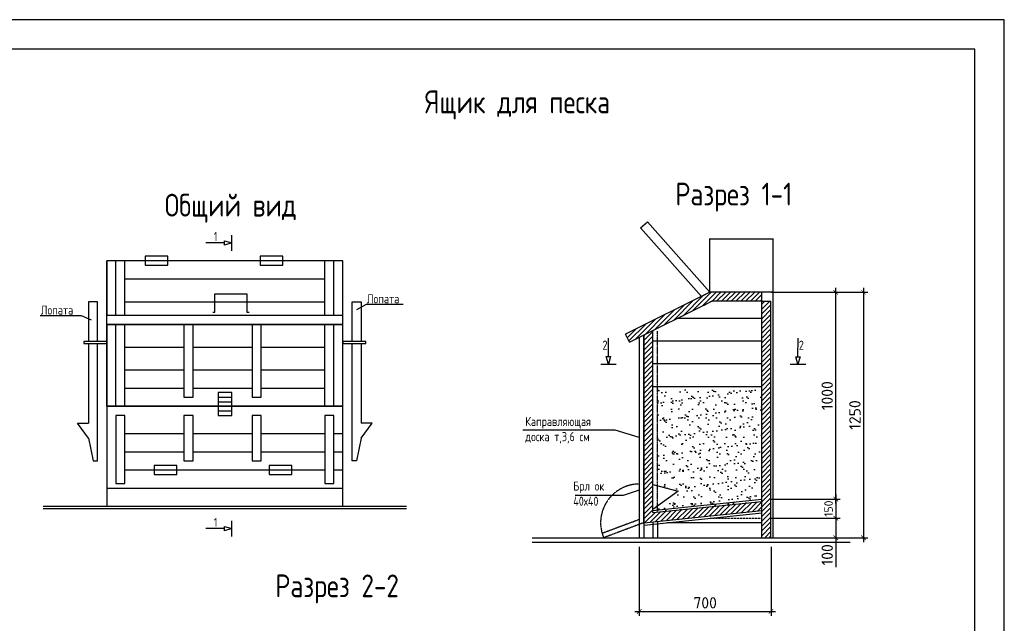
# Model space of a CAD drawing. Header units: millimetres. Extents: x 1527433 to 14789979, y -66543 to 11310.
# Tile 121 of 122: x 2048289 to 2069958, y -49200 to -35924. Entities that reach past the tile are written whole.
import ezdxf

# ---------------------------------------------------------------- set-up
doc = ezdxf.new("R2010")
doc.units = ezdxf.units.MM
doc.linetypes.add('_PP_DASH', pattern=[0.75, 0.5, -0.25])
doc.layers.add('стена', color=7, linetype='Continuous', lineweight=40)
doc.styles.add('GOST-2.304_Type-B', font='txt')
doc.styles.get("Standard").update_dxf_attribs({"font": 'isocpeur.ttf', "height": 250})
doc.styles.add('ValeraTextStyle', font='isocpeur.ttf')
doc.dimstyles.new('300 M100', dxfattribs={"dimscale": 100, "dimtxt": 3, "dimasz": 1, "dimexe": 1, "dimexo": 2, "dimtad": 1, "dimdec": 0, "dimtxsty": 'Standard', "dimblk": 'ARCHTICK', "dimcen": 2.5, "dimdle": 1, "dimadec": 0, "dimazin": 0, "dimtfac": 1, "dimtdec": 0, "dimtmove": 0, "dimatfit": 3, "dimfxl": 1, "dimarcsym": 0})
doc.dimstyles.new('план m100', dxfattribs={"dimtxt": 2, "dimasz": 2, "dimexe": 0.5, "dimexo": 5.2, "dimgap": 1.5, "dimtad": 1, "dimtoh": 1, "dimdec": 0, "dimlfac": 100, "dimzin": 0, "dimtxsty": 'ValeraTextStyle', "dimblk": 'OBLIQUE', "dimcen": 0.09, "dimdle": 0.3, "dimadec": 0, "dimazin": 0, "dimtfac": 1, "dimtdec": 0, "dimtofl": 0, "dimtmove": 0, "dimatfit": 3, "dimldrblk": 'OBLIQUE', "dimfxl": 1, "dimtolj": 1, "dimtzin": 0, "dimlwd": -1, "dimlwe": -1, "dimarcsym": 0})
pattern_1 = [(45, (1342643.73, 251418.76), (-53.0330086, 53.0330086), [])]

# ---------------------------------------------------------------- blocks, each defined once
blk = doc.blocks.new('_ArchTick')
at = {"color": 0, "linetype": 'ByBlock', "const_width": 0.15}
blk.add_lwpolyline([(-0.5, -0.5), (0.5, 0.5)], dxfattribs=at)
blk = doc.blocks.new('*D140')
at = {"color": 0, "lineweight": -2, "transparency": 16777216}
for p, q in [((2061924, -47519), (2061924, -49038)), ((2064824, -47519), (2064824, -49038)), ((2061824, -48938), (2064924, -48938))]:
    blk.add_line(p, q, dxfattribs=at)
at = {"layer": 'Defpoints', "color": 0, "transparency": 16777216}
for p in [(2061924, -47319), (2064824, -47319), (2064824, -48938)]:
    blk.add_point(p, dxfattribs=at)
at = {"color": 0, "lineweight": -2, "transparency": 16777216, "xscale": 100, "yscale": 100, "zscale": 100, "rotation": 180}
blk.add_blockref('_ArchTick', (2061924, -48938), dxfattribs=at)
at = {"color": 0, "lineweight": -2, "transparency": 16777216, "xscale": 100, "yscale": 100, "zscale": 100}
blk.add_blockref('_ArchTick', (2064824, -48938), dxfattribs=at)
at = {"color": 0, "transparency": 16777216, "insert": (2063374, -48750), "char_height": 250, "attachment_point": 5}
blk.add_mtext('700', dxfattribs=at)
blk = doc.blocks.new('*D141')
at = {"color": 0, "lineweight": -2, "transparency": 16777216}
for p, q in [((2066248, -46369), (2066248, -46989)), ((2064824, -46469), (2066348, -46469)), ((2064824, -46889), (2066348, -46889))]:
    blk.add_line(p, q, dxfattribs=at)
at = {"layer": 'Defpoints', "color": 0, "transparency": 16777216}
for p in [(2064624, -46469), (2064624, -46889), (2066248, -46889)]:
    blk.add_point(p, dxfattribs=at)
at = {"color": 0, "lineweight": -2, "transparency": 16777216, "xscale": 100, "yscale": 100, "zscale": 100}
for p, rotation in [((2066248, -46469), 90), ((2066248, -46889), 270)]:
    blk.add_blockref('_ArchTick', p, dxfattribs=dict(at, rotation=rotation))
at = {"color": 0, "transparency": 16777216, "insert": (2066091, -46679), "char_height": 250, "attachment_point": 5, "rotation": 90}
blk.add_mtext('{\\H0.75x;150}', dxfattribs=at)
blk = doc.blocks.new('*D142')
at = {"color": 0, "lineweight": -2, "transparency": 16777216}
for p, q in [((2066249, -46789), (2066249, -47319)), ((2064824, -46889), (2066349, -46889)), ((2064824, -47319), (2066349, -47319)), ((2066249, -47319), (2066249, -47969))]:
    blk.add_line(p, q, dxfattribs=at)
at = {"layer": 'Defpoints', "color": 0, "transparency": 16777216}
for p in [(2064624, -46889), (2064624, -47319), (2066249, -47319)]:
    blk.add_point(p, dxfattribs=at)
at = {"color": 0, "lineweight": -2, "transparency": 16777216, "xscale": 100, "yscale": 100, "zscale": 100}
for p, rotation in [((2066249, -46889), 90), ((2066249, -47319), 270)]:
    blk.add_blockref('_ArchTick', p, dxfattribs=dict(at, rotation=rotation))
at = {"color": 0, "transparency": 16777216, "insert": (2066061, -47694), "char_height": 250, "attachment_point": 5, "rotation": 90}
blk.add_mtext('100', dxfattribs=at)
blk = doc.blocks.new('*D143')
at = {"color": 0, "lineweight": -2, "transparency": 16777216}
for p, q in [((2066248, -46569), (2066248, -41819)), ((2064824, -41919), (2066348, -41919)), ((2064824, -46469), (2066348, -46469))]:
    blk.add_line(p, q, dxfattribs=at)
at = {"layer": 'Defpoints', "color": 0, "transparency": 16777216}
for p in [(2064624, -41919), (2066248, -41919), (2064624, -46469)]:
    blk.add_point(p, dxfattribs=at)
at = {"color": 0, "lineweight": -2, "transparency": 16777216, "xscale": 100, "yscale": 100, "zscale": 100}
for p, rotation in [((2066248, -41919), 90), ((2066248, -46469), 270)]:
    blk.add_blockref('_ArchTick', p, dxfattribs=dict(at, rotation=rotation))
at = {"color": 0, "transparency": 16777216, "insert": (2066060, -44194), "char_height": 250, "attachment_point": 5, "rotation": 90}
blk.add_mtext('1000', dxfattribs=at)
blk = doc.blocks.new('*D144')
at = {"color": 0, "lineweight": -2, "transparency": 16777216}
for p, q in [((2066858, -41819), (2066858, -47419)), ((2064824, -41919), (2066958, -41919)), ((2064824, -47319), (2066958, -47319))]:
    blk.add_line(p, q, dxfattribs=at)
at = {"layer": 'Defpoints', "color": 0, "transparency": 16777216}
for p in [(2064624, -41919), (2064624, -47319), (2066858, -47319)]:
    blk.add_point(p, dxfattribs=at)
at = {"color": 0, "lineweight": -2, "transparency": 16777216, "xscale": 100, "yscale": 100, "zscale": 100}
for p, rotation in [((2066858, -41919), 90), ((2066858, -47319), 270)]:
    blk.add_blockref('_ArchTick', p, dxfattribs=dict(at, rotation=rotation))
at = {"color": 0, "transparency": 16777216, "insert": (2066671, -44619), "char_height": 250, "attachment_point": 5, "rotation": 90}
blk.add_mtext('1250', dxfattribs=at)
blk = doc.blocks.new('_Oblique')
at = {"color": 0, "linetype": 'ByBlock', "lineweight": -2}
blk.add_line((-0.5, -0.5), (0.5, 0.5), dxfattribs=at)
blk = doc.blocks.new('*D145')
at = {"color": 0, "transparency": 16777216}
for p, q in [((2063477, -41913), (2063477, -40740)), ((2063477, -40741), (2064874, -40741)), ((2064874, -41914), (2064874, -40741))]:
    blk.add_line(p, q, dxfattribs=at)
at = {"layer": 'Defpoints', "color": 0, "transparency": 16777216}
for p in [(2064874, -40741), (2063477, -41919), (2064874, -41919)]:
    blk.add_point(p, dxfattribs=at)
at = {"color": 0, "transparency": 16777216, "xscale": 2, "yscale": 2, "zscale": 2}
for p, rotation in [((2063477, -40741), 179.9753452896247), ((2064874, -40741), 359.9753452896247)]:
    blk.add_blockref('_Oblique', p, dxfattribs=dict(at, rotation=rotation))
at = {"color": 0, "transparency": 16777216, "insert": (2064176, -40738), "char_height": 2, "attachment_point": 5, "rotation": 359.9753, "style": 'ValeraTextStyle'}
blk.add_mtext('\\A1;260', dxfattribs=at)

msp = doc.modelspace()

# ---------------------------------------------------------------- hatches: boundary and pattern name
at = {"linetype": 'Continuous'}
h = msp.add_hatch(dxfattribs=at)
h.set_pattern_fill('ANSI31', color=0, scale=600)
h.set_pattern_definition(pattern_1)
h.paths.add_polyline_path([(2064623.54, -42118.622), (2064623.54, -41918.622), (2063476.571, -41918.622), (2061624.015, -42839.543), (2061713.043, -43018.635), (2063523.54, -42118.622)])
h = msp.add_hatch(dxfattribs=at)
h.set_pattern_fill('ANSI31', color=0, scale=600)
h.set_pattern_definition(pattern_1)
h.paths.add_polyline_path([(2064823.54, -42118.622), (2064623.54, -42118.622), (2064623.54, -47318.622), (2064823.54, -47318.622)])
h = msp.add_hatch(dxfattribs=at)
h.set_pattern_fill('ANSI31', color=0, scale=600)
h.set_pattern_definition(pattern_1)
h.paths.add_polyline_path([(2062223.54, -46766.795), (2062223.54, -42764.863), (2062023.54, -42864.284), (2062023.54, -46988.542), (2064623.54, -46719.689), (2064623.54, -46518.622)])
h = msp.add_hatch(dxfattribs=at)
h.set_pattern_fill('AR-SAND', color=0, scale=150)
h.set_pattern_definition([(37.5, (1797165.03, 290078.43), (-9.449, 289.02357), [0, -228, 0, -255, 0, -243.75]), (7.5, (1797165.03, 290078.43), (265.4665, 423.3219), [0, -123, 0, -205.5, 0, -78.75]), (327.5, (1796980.53, 290078.43), (467.12128, 0.84886), [0, -75, 0, -270, 0, -352.5]), (317.5, (1796980.53, 290078.43), (450.919, 131.65133), [0, -37.5, 0, -177, 0, -202.5])])
h.paths.add_polyline_path([(2062323.54, -43988.542), (2062323.54, -46174.608), (2062782.893, -46292.858), (2062323.54, -46624.489), (2062323.54, -46756.454), (2064623.54, -46518.622), (2064623.54, -43988.542)])

# ---------------------------------------------------------------- linework, layer by layer
at = {"lineweight": 25}
msp.add_lwpolyline([(2027958.267, -65624.141), (2069958.267, -65624.141), (2069958.267, -35924.141), (2027958.267, -35924.141)], close=True, dxfattribs=at)
at = {"color": 0, "linetype": 'Continuous'}
for points in [[(2061954.941, -40502.747), (2062104.64, -40370.118), (2063476.571, -41918.622), (2063291.068, -42010.838), (2061954.941, -40502.747)], [(2052959.618, -41004.459), (2052959.618, -40660.956)], [(2052794.546, -40832.707), (2052384.819, -40831.985)], [(2050204.193, -42426.127), (2050204.193, -41226.127)], [(2050404.193, -42426.127), (2050404.193, -41226.127)], [(2050604.193, -42426.127), (2050604.193, -41226.127)], [(2055004.193, -42426.127), (2055004.193, -41226.127)], [(2055204.193, -42426.127), (2055204.193, -41226.127)], [(2055404.193, -42426.127), (2055404.193, -41226.127)], [(2050604.193, -41626.127), (2055004.193, -41626.127)], [(2052537.108, -42354.309), (2052587.108, -42354.309), (2052587.108, -41954.309), (2053287.108, -41954.309), (2053287.108, -42354.309), (2053337.108, -42354.309)], [(2063476.571, -41918.622), (2061624.015, -42839.543)], [(2064823.54, -41918.622), (2063476.571, -41918.622)], [(2064623.54, -42118.622), (2064623.54, -41918.622)], [(2064873.54, -41919.223), (2064823.54, -41918.622)], [(2064873.54, -47318.622), (2064873.54, -41919.223), (2064873.54, -41919.223)], [(2050004.193, -42998.541), (2050004.193, -42127.031), (2049804.193, -42127.031), (2049804.193, -42998.541)], [(2050604.193, -42126.127), (2055004.193, -42126.127)], [(2055604.193, -42998.541), (2055604.193, -42127.231), (2055804.193, -42127.231), (2055804.193, -42998.541)], [(2055706.304, -42297.036), (2055918.545, -42181.969), (2056728.433, -42181.969)], [(2061713.043, -43018.635), (2063523.54, -42118.622)], [(2063523.54, -42118.622), (2063344.448, -42207.65)], [(2064623.54, -47318.622), (2064623.54, -42118.622), (2063523.54, -42118.622), (2063523.54, -42118.622)], [(2064623.54, -42118.622), (2064823.54, -42118.622)], [(2064823.54, -47318.622), (2064823.54, -42118.622)], [(2049867.037, -42532.887), (2049651.83, -42436.562), (2048740.862, -42439.204)], [(2050204.193, -44426.127), (2050204.193, -42426.127)], [(2055404.193, -44426.127), (2055404.193, -42426.127)], [(2050204.193, -42626.127), (2055404.193, -42626.127)], [(2050404.193, -44426.127), (2050404.193, -42626.127)], [(2050604.193, -44426.127), (2050604.193, -42626.127)], [(2055004.193, -44426.127), (2055004.193, -42626.127)], [(2055204.193, -44426.127), (2055204.193, -42626.127)], [(2062779.396, -42488.542), (2064623.54, -42488.542)], [(2061713.043, -43018.635), (2061624.015, -42839.543)], [(2062023.54, -46988.542), (2062023.54, -42864.284)], [(2062023.54, -42864.284), (2062023.54, -47318.622)], [(2062223.54, -46766.795), (2062223.54, -42764.863)], [(2049804.193, -45127.031), (2049904.193, -45627.031), (2050004.193, -45627.031), (2050004.193, -43048.541)], [(2049804.193, -43048.541), (2049804.193, -44796.295)], [(2055804.193, -45127.231), (2055704.193, -45627.231), (2055604.193, -45627.231), (2055604.193, -43048.541)], [(2055804.193, -43048.541), (2055804.193, -44796.496)], [(2061247.098, -43335.115), (2061247.821, -42925.388)], [(2061923.54, -42913.995), (2061923.54, -47318.622)], [(2062223.54, -42988.542), (2064623.54, -42988.542)], [(2065417.59, -43337.89), (2065418.312, -42928.163)], [(2050604.193, -43126.127), (2051904.193, -43126.127)], [(2052104.193, -43126.127), (2053404.193, -43126.127)], [(2053604.193, -43126.127), (2055004.193, -43126.127)], [(2061075.347, -43500.187), (2061418.85, -43500.187)], [(2062223.54, -43488.542), (2064623.54, -43488.542)], [(2065245.839, -43502.962), (2065589.342, -43502.962)], [(2050604.193, -43626.127), (2051904.193, -43626.127)], [(2052104.193, -43626.127), (2053404.193, -43626.127)], [(2053604.193, -43626.127), (2055004.193, -43626.127)], [(2062223.54, -43988.542), (2064623.54, -43988.542)], [(2050604.193, -44026.127), (2051904.193, -44026.127)], [(2052104.193, -44026.127), (2053404.193, -44026.127)], [(2053604.193, -44026.127), (2055004.193, -44026.127)], [(2052654.193, -44226.127), (2052954.193, -44226.127)], [(2052654.193, -44326.127), (2052954.193, -44326.127)], [(2050204.193, -44426.127), (2055404.193, -44426.127)], [(2052654.193, -44426.127), (2052954.193, -44426.127)], [(2052654.193, -44526.127), (2052954.193, -44526.127)], [(2052654.193, -44626.127), (2052954.193, -44626.127)], [(2049804.193, -45127.031), (2049804.193, -45127.031), (2049560.129, -44796.295), (2049804.193, -44796.295)], [(2055804.193, -45127.231), (2055804.193, -45127.231), (2056048.258, -44796.496), (2055804.193, -44796.496)], [(2050604.193, -45026.127), (2051904.193, -45026.127)], [(2052104.193, -45026.127), (2053404.193, -45026.127)], [(2053604.193, -45026.127), (2055004.193, -45026.127)], [(2055204.193, -45026.127), (2055404.193, -45026.127)], [(2061923.54, -45116.309), (2061397.207, -44951.235), (2059359.078, -44951.235)], [(2050604.193, -45426.127), (2051904.193, -45426.127)], [(2052104.193, -45426.127), (2053404.193, -45426.127)], [(2053604.193, -45426.127), (2055004.193, -45426.127)], [(2055204.193, -45426.127), (2055404.193, -45426.127)], [(2050604.193, -45826.127), (2055004.193, -45826.127)], [(2055204.193, -45826.127), (2055404.193, -45826.127)], [(2062223.54, -46148.865), (2062782.893, -46292.858), (2062223.54, -46696.684)], [(2050204.193, -46226.127), (2055404.193, -46226.127)], [(2061923.54, -46272.116), (2061566.649, -46390.884), (2060512.263, -46390.884)], [(2062218.397, -46717.06), (2064618.397, -46468.887)], [(2062223.54, -46766.795), (2064623.54, -46518.622)], [(2048804.193, -46676.127), (2056804.193, -46676.127)], [(2062023.54, -46988.542), (2064623.54, -46719.689)], [(2062028.683, -47038.277), (2064628.683, -46769.423)], [(2052959.618, -47290.217), (2052959.618, -46946.714)], [(2062223.54, -46967.861), (2062223.54, -47318.622)], [(2062323.54, -46957.521), (2062323.54, -47318.622)], [(2062530.539, -46985.796), (2064623.54, -46985.796)], [(2052794.546, -47118.466), (2052384.819, -47117.743)], [(2059569.526, -47418.622), (2066569.526, -47418.622)]]:
    msp.add_lwpolyline(points, dxfattribs=at)
for points in [[(2052959.618, -40832.707), (2052794.546, -40880.36), (2052794.546, -40785.054)], [(2051046.789, -41326.127), (2051546.789, -41326.127), (2051546.789, -41126.127), (2051046.789, -41126.127)], [(2053580.189, -41326.127), (2054080.189, -41326.127), (2054080.189, -41126.127), (2053580.189, -41126.127)], [(2050204.193, -42426.127), (2055404.193, -42426.127), (2055404.193, -41226.127), (2050204.193, -41226.127)], [(2050204.193, -44426.127), (2055404.193, -44426.127), (2055404.193, -42626.127), (2050204.193, -42626.127)], [(2051904.193, -44226.127), (2052104.193, -44226.127), (2052104.193, -42626.127), (2051904.193, -42626.127)], [(2053404.193, -44226.127), (2053604.193, -44226.127), (2053604.193, -42626.127), (2053404.193, -42626.127)], [(2049704.193, -43048.541), (2050204.193, -43048.541), (2050204.193, -42998.541), (2049704.193, -42998.541)], [(2055404.193, -43048.541), (2055904.193, -43048.541), (2055904.193, -42998.541), (2055404.193, -42998.541)], [(2061247.098, -43500.187), (2061199.445, -43335.115), (2061294.751, -43335.115)], [(2065417.59, -43502.962), (2065369.937, -43337.89), (2065465.243, -43337.89)], [(2052654.193, -44626.127), (2052954.193, -44626.127), (2052954.193, -44126.127), (2052654.193, -44126.127)], [(2050204.193, -46626.127), (2055404.193, -46626.127), (2055404.193, -44426.127), (2050204.193, -44426.127)], [(2050404.193, -44626.127), (2050404.193, -46126.127), (2050604.193, -46126.127), (2050604.193, -44626.127)], [(2051904.193, -45626.127), (2052104.193, -45626.127), (2052104.193, -44626.127), (2051904.193, -44626.127)], [(2053404.193, -45626.127), (2053604.193, -45626.127), (2053604.193, -44626.127), (2053404.193, -44626.127)], [(2055004.193, -44626.127), (2055004.193, -46126.127), (2055204.193, -46126.127), (2055204.193, -44626.127)], [(2051246.789, -45926.127), (2051746.789, -45926.127), (2051746.789, -45726.127), (2051246.789, -45726.127)], [(2053780.189, -45926.127), (2054280.189, -45926.127), (2054280.189, -45726.127), (2053780.189, -45726.127)], [(2052959.618, -47118.466), (2052794.546, -47166.119), (2052794.546, -47070.813)]]:
    msp.add_lwpolyline(points, close=True, dxfattribs=at)
at = {"color": 0, "linetype": '_PP_DASH', "ltscale": 3}
for points in [[(2062323.54, -46766.795), (2062323.54, -42764.863)], [(2061923.54, -46919.157), (2061105.243, -47224.949)], [(2062023.54, -46988.542), (2061140.248, -47318.622)]]:
    msp.add_lwpolyline(points, dxfattribs=at)
at = {"color": 0, "linetype": 'Continuous', "lineweight": 30}
for points in [[(2048804.193, -46626.127), (2056804.193, -46626.127)], [(2059569.526, -47318.622), (2066569.526, -47318.622)]]:
    msp.add_lwpolyline(points, dxfattribs=at)
at = {"color": 0, "linetype": '_PP_DASH', "ltscale": 2}
msp.add_lwpolyline([(2063481.998, -46888.601), (2064624.463, -46888.601)], dxfattribs=at)
at = {"color": 0, "linetype": '_PP_DASH', "ltscale": 3}
msp.add_arc((2061923.54, -46988.542), 850, 90, 202.8505822, dxfattribs=at)
at = {"layer": 'стена', "lineweight": 30}
msp.add_lwpolyline([(2029958.267, -64974.141), (2069308.267, -64974.141), (2069308.267, -36574.141), (2029958.267, -36574.141)], dxfattribs=at)

# ---------------------------------------------------------------- texts
at = {"color": 0, "linetype": 'Continuous', "style": 'GOST-2.304_Type-B'}
for s, insert, char_height, attachment_point in [('Ящик для песка ', (2057212.291, -37482.409), 500, 1), ('Общий вид', (2051482.698, -39753.692), 500, 1), ('{\\H10x;1}', (2052641.662, -40594.613), 20, 3), ('{\\H10x;1}', (2052641.662, -46880.371), 20, 3), ('Разрез 2-2', (2053914.198, -48126.464), 500, 1)]:
    msp.add_mtext(s, dxfattribs=dict(at, insert=insert, char_height=char_height, attachment_point=attachment_point))
at = {"color": 0, "linetype": 'Continuous', "width": 6002.70473, "attachment_point": 1, "style": 'GOST-2.304_Type-B'}
for s, insert, char_height in [('Разрез 1-1', (2062719.005, -39509.533), 500), ('Лопата', (2055929.322, -41961.976), 200), ('Лопата', (2048753.322, -42210.28), 200), ('Каправляющая\\Pдоска т,3,6 см ', (2059416.042, -44661.894), 200), ('Брл ок\\P40х40', (2060472.76, -46081.829), 200)]:
    msp.add_mtext(s, dxfattribs=dict(at, insert=insert, char_height=char_height))
at = {"color": 0, "linetype": 'Continuous', "char_height": 20, "attachment_point": 3, "rotation": 0.0000204, "style": 'GOST-2.304_Type-B'}
for insert in [(2061225.193, -42982.232), (2065546.268, -42983.579)]:
    msp.add_mtext('{\\H10x;2}', dxfattribs=dict(at, insert=insert))

# ---------------------------------------------------------------- dimensions: what is measured, and where the dimension line sits
for p1, p2, distance, text, dimstyle, picture, middle in [((2063476.571, -41918.622), (2064873.54, -41919.223), 1177.951, '260', 'план m100', '*D145', (2064175.564, -40738.472)), ((2064623.54, -46468.887), (2064623.54, -41918.622), -1624.167, '1000', '300 M100', '*D143', (2066060.207, -44193.755)), ((2064623.54, -41918.622), (2064623.54, -47318.622), 2234.727, '1250', '300 M100', '*D144', (2066670.767, -44618.622)), ((2064624.463, -46888.601), (2064624.463, -47318.622), 1624.306, '100', '300 M100', '*D142', (2066061.269, -47693.622)), ((2061923.54, -47318.622), (2064823.54, -47318.622), -1619.277, '700', '300 M100', '*D140', (2063373.54, -48750.399))]:
    dim = msp.add_aligned_dim(p1=p1, p2=p2, distance=distance, text=text, dimstyle=dimstyle)
    dim.commit()
    dim.dimension.update_dxf_attribs({"geometry": picture, "text_midpoint": middle})
dim = msp.add_linear_dim(base=(2066247.707, -46888.601), p1=(2064623.54, -46468.887), p2=(2064623.54, -46888.601), angle=270, text='{\\H0.75x;150}', dimstyle='300 M100')
dim.commit()
dim.dimension.update_dxf_attribs({"geometry": '*D141', "text_midpoint": (2066247.707, -46678.744), "dimtype": 161})

doc.saveas('drawing.dxf')
